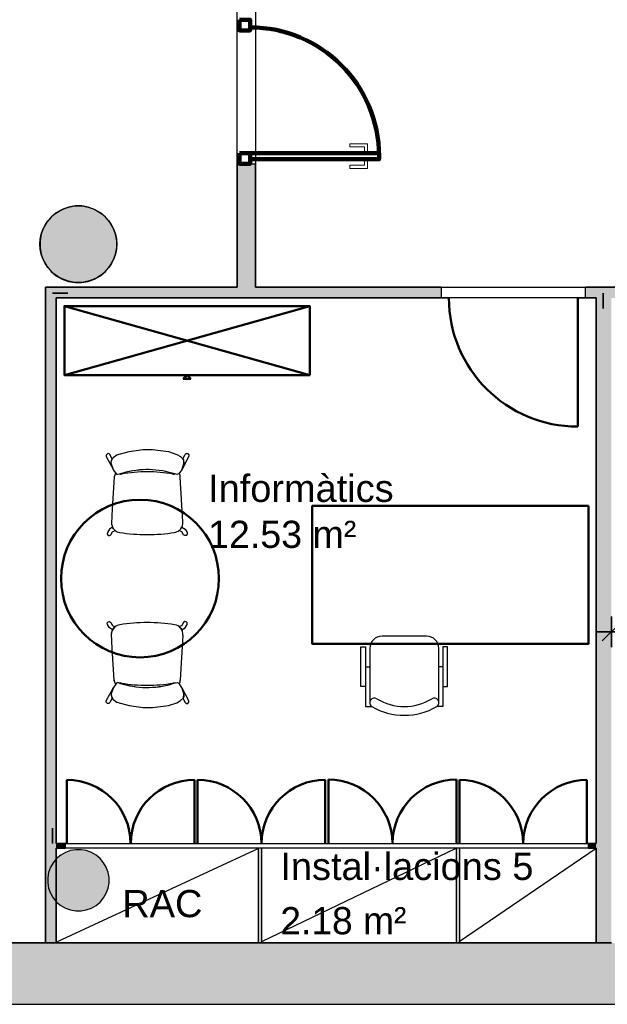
# Model space of a CAD drawing. Header units: metres. Extents: x -1 to 444, y -6 to 31.
# Tile 14 of 76: x 405.45 to 409.28, y 12.84 to 19.26. Entities that reach past the tile are written whole.
import ezdxf

# ---------------------------------------------------------------- set-up
doc = ezdxf.new("R2010")
doc.units = ezdxf.units.M
doc.header["$PDMODE"] = 65
doc.linetypes.add('CONTINUA', pattern=[0])
doc.linetypes.add('PUNKT', pattern=[6.35, 0, -6.35])
for name, color, linetype, lineweight in [('3D PA MURS', 7, 'CONTINUA', 25), ('3D PA MURS NOUS', 7, 'CONTINUA', 25), ('3D PA PILARS', 7, 'CONTINUA', 25), ('PA COTES', 7, 'CONTINUA', 25), ('PA ESCALES 2D', 7, 'CONTINUA', 25), ('PA LOCALS', 7, 'CONTINUA', 25), ('PA MOBLES', 7, 'CONTINUA', 25), ('PA NOTACIÓ', 7, 'CONTINUA', 25), ('PA TEXT', 7, 'CONTINUA', 25)]:
    doc.layers.add(name, color=color, linetype=linetype, lineweight=lineweight)
doc.styles.add('ARIAL', font='arial.ttf')
doc.dimstyles.new('DIMSTYLE_5', dxfattribs={"dimtxt": 0.2, "dimasz": 0.2, "dimexe": 0, "dimexo": 1e-06, "dimgap": 0.1, "dimtad": 0, "dimrnd": 0.005, "dimzin": 4, "dimdsep": 46, "dimtxsty": 'ARIAL', "dimblk1": 'ALL_ML_STRICH', "dimblk2": 'ALL_ML_STRICH', "dimsah": 1, "dimcen": 0, "dimse1": 1, "dimse2": 1, "dimclrd": 2, "dimclre": 2, "dimclrt": 2, "dimadec": 0, "dimazin": 0, "dimtfac": 1, "dimtdec": 0, "dimtix": 1, "dimtmove": 2, "dimatfit": 3, "dimfxl": 0, "dimtzin": 0, "dimlwd": 0, "dimlwe": 35, "dimarcsym": 0})

# ---------------------------------------------------------------- blocks, each defined once
blk = doc.blocks.new('_CLOSEDFILLED')
at = {"color": 0, "linetype": 'ByBlock', "lineweight": -2}
blk.add_solid([(-1, 0), (0, 0), (-1, 0)], dxfattribs=at)
blk = doc.blocks.new('ALL_ML_STRICH')
at = {"color": 0, "linetype": 'ByBlock', "lineweight": -2}
for p, q in [((0, -0.5), (0, 0.5)), ((-1, 0), (0.5, 0)), ((-0.3, -0.3), (0.3, 0.3))]:
    blk.add_line(p, q, dxfattribs=at)
blk = doc.blocks.new('*D45')
at = {"layer": 'DEFPOINTS', "color": 2, "linetype": 'CONTINUA', "lineweight": 35, "transparency": 33554687}
for p in [(410.511, 15.6406), (409.3121, 15.3238), (409.3121, 15.2716)]:
    blk.add_point(p, dxfattribs=at)
at = {"layer": 'PA COTES', "color": 2, "linetype": 'CONTINUA', "lineweight": -2, "transparency": 33554687}
for p, q in [((409.3121, 15.2716), (409.6113, 15.2716)), ((410.2713, 15.2716), (410.511, 15.2716))]:
    blk.add_line(p, q, dxfattribs=at)
at = {"layer": 'PA COTES', "color": 2, "linetype": 'CONTINUA', "lineweight": 35, "transparency": 33554687, "xscale": 0.2, "yscale": 0.2, "zscale": 0.2, "rotation": 180}
blk.add_blockref('ALL_ML_STRICH', (409.3121, 15.2716), dxfattribs=at)
at = {"layer": 'PA COTES', "color": 2, "linetype": 'CONTINUA', "lineweight": 35, "transparency": 33554687, "xscale": 0.2, "yscale": 0.2, "zscale": 0.2}
blk.add_blockref('ALL_ML_STRICH', (410.511, 15.2716), dxfattribs=at)
at = {"layer": 'PA COTES', "color": 2, "linetype": 'CONTINUA', "lineweight": 35, "transparency": 33554687, "insert": (409.9413, 15.2699), "char_height": 0.2, "width": 0.8, "attachment_point": 5, "style": 'ARIAL'}
blk.add_mtext('\\A1;{\\A1;{1.20\\H0.132000;\\S^ ;}}', dxfattribs=at)

msp = doc.modelspace()

# ---------------------------------------------------------------- hatches: boundary and pattern name
at = {"layer": '3D PA MURS', "linetype": 'CONTINUA', "lineweight": 18, "true_color": 0xa0a0a0, "transparency": 33554687}
for points in [[(406.9919, 17.5196), (406.9919, 18.3245), (406.8719, 18.3245), (406.8719, 17.5196)], [(408.2021, 17.5196), (405.6221, 17.5196), (405.6221, 17.4496), (408.2021, 17.4496)], [(414.702, 17.5196), (409.1421, 17.5196), (409.1421, 17.4496), (414.702, 17.4496)], [(405.6221, 17.4496), (405.6221, 13.2406), (405.6921, 13.2406), (405.6921, 17.4496)], [(409.3121, 13.2406), (409.3121, 17.4496), (409.2121, 17.4496), (409.2121, 13.2406)], [(405.7519, 13.8896), (405.6921, 13.8896), (405.6921, 13.8596), (405.7519, 13.8596)], [(409.1619, 13.8596), (409.2121, 13.8596), (409.2121, 13.8896), (409.1619, 13.8896)], [(407.0337, 13.2406), (407.0337, 13.8596), (407.0087, 13.8596), (407.0087, 13.2406)], [(408.3244, 13.2406), (408.3244, 13.8596), (408.2994, 13.8596), (408.2994, 13.2406)], [(397.6873, 12.8406), (423.6575, 12.8406), (423.7404, 13.2406), (397.7664, 13.2406)]]:
    msp.add_hatch(color=253, dxfattribs=at).paths.add_polyline_path(points)
at = {"layer": '3D PA PILARS', "linetype": 'CONTINUA', "lineweight": 18, "transparency": 33554687}
for points in [[(405.859, 18.0492), (405.8153, 18.0492), (405.7722, 18.0416), (405.7312, 18.0267), (405.6934, 18.0049), (405.6599, 17.9768), (405.6318, 17.9433), (405.61, 17.9055), (405.595, 17.8644), (405.5874, 17.8214), (405.5874, 17.7777), (405.595, 17.7347), (405.61, 17.6936), (405.6318, 17.6558), (405.6599, 17.6223), (405.6934, 17.5942), (405.7312, 17.5724), (405.7722, 17.5574), (405.8153, 17.5499), (405.859, 17.5499), (405.902, 17.5574), (405.943, 17.5724), (405.9809, 17.5942), (406.0143, 17.6223), (406.0424, 17.6558), (406.0643, 17.6936), (406.0792, 17.7347), (406.0868, 17.7777), (406.0868, 17.8214), (406.0792, 17.8644), (406.0643, 17.9055), (406.0424, 17.9433), (406.0143, 17.9768), (405.9809, 18.0049), (405.943, 18.0267), (405.902, 18.0416)], [(405.8546, 13.8493), (405.8196, 13.8493), (405.7852, 13.8433), (405.7524, 13.8313), (405.7221, 13.8138), (405.6953, 13.7914), (405.6729, 13.7646), (405.6554, 13.7343), (405.6434, 13.7015), (405.6374, 13.6671), (405.6374, 13.6321), (405.6434, 13.5977), (405.6554, 13.5648), (405.6729, 13.5346), (405.6953, 13.5078), (405.7221, 13.4853), (405.7524, 13.4679), (405.7852, 13.4559), (405.8196, 13.4498), (405.8546, 13.4498), (405.889, 13.4559), (405.9219, 13.4679), (405.9521, 13.4853), (405.9789, 13.5078), (406.0014, 13.5346), (406.0188, 13.5648), (406.0308, 13.5977), (406.0369, 13.6321), (406.0369, 13.6671), (406.0308, 13.7015), (406.0188, 13.7343), (406.0014, 13.7646), (405.9789, 13.7914), (405.9521, 13.8138), (405.9219, 13.8313), (405.889, 13.8433)]]:
    msp.add_hatch(color=9, dxfattribs=at).paths.add_polyline_path(points)

# ---------------------------------------------------------------- linework, layer by layer
at = {"layer": '3D PA MURS', "color": 7, "linetype": 'CONTINUA', "lineweight": 25, "transparency": 33554687}
for p, q in [((406.8719, 18.3245), (406.9919, 18.3245)), ((406.8719, 18.3245), (406.8719, 17.5196)), ((406.9919, 17.5196), (406.9919, 18.3245)), ((406.8719, 17.5196), (405.6221, 17.5196)), ((405.6221, 17.5196), (405.6221, 17.4496)), ((408.2021, 17.5196), (406.9919, 17.5196)), ((408.2021, 17.5196), (408.2021, 17.4496)), ((409.1421, 17.4496), (409.1421, 17.5196)), ((414.702, 17.5196), (409.1421, 17.5196)), ((405.6221, 17.4496), (405.6221, 13.2406)), ((405.6921, 13.8896), (405.6921, 17.4496)), ((405.6921, 17.4496), (408.2021, 17.4496)), ((408.2021, 17.4496), (408.2521, 17.4496)), ((409.0921, 17.4496), (409.1421, 17.4496)), ((409.1421, 17.4496), (409.2121, 17.4496)), ((409.2121, 17.4496), (409.2121, 13.8896)), ((405.7519, 13.8896), (405.6921, 13.8896)), ((405.7519, 13.8896), (405.7519, 13.8596)), ((405.7619, 13.8896), (405.7519, 13.8896)), ((406.1787, 13.8896), (406.1777, 13.8896)), ((406.6044, 13.8896), (406.5944, 13.8896)), ((406.6044, 13.8896), (406.6144, 13.8896)), ((407.0302, 13.8896), (407.0312, 13.8896)), ((407.4469, 13.8896), (407.4569, 13.8896)), ((407.4569, 13.8896), (407.4669, 13.8896)), ((407.8839, 13.8896), (407.8849, 13.8896)), ((408.3019, 13.8896), (408.3119, 13.8896)), ((408.3219, 13.8896), (408.3119, 13.8896)), ((408.7374, 13.8896), (408.7364, 13.8896)), ((409.1619, 13.8896), (409.1519, 13.8896)), ((409.1619, 13.8596), (409.1619, 13.8896)), ((409.2121, 13.8896), (409.1619, 13.8896)), ((405.6921, 13.2406), (405.6921, 13.8596)), ((405.6921, 13.8596), (405.7519, 13.8596)), ((407.0337, 13.8596), (407.0087, 13.8596)), ((407.0087, 13.8596), (407.0087, 13.2406)), ((407.0337, 13.2406), (407.0337, 13.8596)), ((408.3119, 13.8596), (408.2994, 13.8596)), ((408.2994, 13.8596), (408.2994, 13.2406)), ((408.3244, 13.8596), (408.3119, 13.8596)), ((408.3244, 13.2406), (408.3244, 13.8596)), ((409.1619, 13.8596), (409.2121, 13.8596)), ((409.2121, 13.8596), (409.2121, 13.2406)), ((405.6221, 13.2406), (399.1772, 13.2406)), ((405.6221, 13.2406), (405.6921, 13.2406)), ((405.6921, 13.2406), (405.6221, 13.2406)), ((407.0087, 13.2406), (405.6921, 13.2406)), ((407.0087, 13.2406), (407.0337, 13.2406)), ((407.0337, 13.2406), (407.0087, 13.2406)), ((408.2994, 13.2406), (407.0337, 13.2406)), ((408.2994, 13.2406), (408.3244, 13.2406)), ((408.3244, 13.2406), (408.2994, 13.2406)), ((409.2121, 13.2406), (408.3244, 13.2406)), ((409.2121, 13.2406), (409.3121, 13.2406)), ((409.3121, 13.2406), (409.2121, 13.2406)), ((397.7664, 12.8406), (423.6575, 12.8406))]:
    msp.add_line(p, q, dxfattribs=at)
at = {"layer": '3D PA MURS', "color": 202, "linetype": 'CONTINUA', "lineweight": 50, "transparency": 33554687}
for p, q in [((409.0921, 17.4496), (409.0921, 16.6096)), ((405.7619, 13.8896), (405.7619, 14.3053)), ((406.5944, 13.8896), (406.5944, 14.3053)), ((406.6144, 13.8896), (406.6144, 14.3053)), ((407.4469, 13.8896), (407.4469, 14.3053)), ((407.4669, 13.8896), (407.4669, 14.3066)), ((408.3019, 13.8896), (408.3019, 14.3066)), ((408.3219, 13.8896), (408.3219, 14.3041)), ((409.1519, 13.8896), (409.1519, 14.3041))]:
    msp.add_line(p, q, dxfattribs=at)
for centre, radius, start, end in [((409.0921, 17.4496), 0.84, 180, 270), ((405.7619, 13.8896), 0.4157, 0, 90), ((406.5944, 13.8896), 0.4157, 90, 180), ((406.6144, 13.8896), 0.4158, 0, 90), ((407.4469, 13.8896), 0.4158, 90, 180), ((407.4669, 13.8896), 0.417, 0, 90), ((408.3019, 13.8896), 0.417, 90, 180), ((408.3219, 13.8896), 0.4145, 0, 90), ((409.1519, 13.8896), 0.4145, 90, 180)]:
    msp.add_arc(centre, radius, start, end, dxfattribs=at)
at = {"layer": '3D PA MURS NOUS', "color": 240, "linetype": 'CONTINUA', "lineweight": 140, "transparency": 33554687}
for points in [[(406.8869, 19.2645), (406.8869, 19.1945), (406.9569, 19.1945), (406.9569, 19.2645), (406.8869, 19.2645)], [(406.8869, 18.3945), (406.8869, 18.3245), (406.9569, 18.3245), (406.9569, 18.3945), (406.8869, 18.3945)], [(407.7969, 18.3945), (406.9569, 18.3945), (406.9569, 18.3745), (406.9569, 18.3545), (407.7969, 18.3545), (407.7969, 18.3745), (407.7969, 18.3945)]]:
    msp.add_lwpolyline(points, close=True, dxfattribs=at)
at = {"layer": '3D PA MURS NOUS', "color": 40, "linetype": 'CONTINUA', "lineweight": 18, "transparency": 33554687}
for points in [[(407.7219, 18.4045), (407.7019, 18.4045), (407.7019, 18.4345), (407.6069, 18.4345), (407.6069, 18.4545), (407.7219, 18.4545), (407.7219, 18.4045)], [(407.7369, 18.4045), (407.6869, 18.4045), (407.6869, 18.3945), (407.7369, 18.3945), (407.7369, 18.4045)], [(407.7219, 18.3445), (407.7019, 18.3445), (407.7019, 18.3145), (407.6069, 18.3145), (407.6069, 18.2945), (407.7219, 18.2945), (407.7219, 18.3445)], [(407.7369, 18.3545), (407.6869, 18.3545), (407.6869, 18.3445), (407.7369, 18.3445), (407.7369, 18.3545)]]:
    msp.add_lwpolyline(points, close=True, dxfattribs=at)
at = {"layer": '3D PA MURS NOUS', "color": 240, "linetype": 'CONTINUA', "lineweight": 140, "transparency": 33554687}
msp.add_arc((406.9569, 18.3745), 0.84, 0, 90, dxfattribs=at)
at = {"layer": '3D PA PILARS', "color": 7, "linetype": 'CONTINUA', "lineweight": 25, "transparency": 33554687}
for p, q in [((405.6934, 18.0049), (405.6599, 17.9768)), ((405.7312, 18.0267), (405.6934, 18.0049)), ((405.7722, 18.0416), (405.7312, 18.0267)), ((405.8153, 18.0492), (405.7722, 18.0416)), ((405.859, 18.0492), (405.8153, 18.0492)), ((405.902, 18.0416), (405.859, 18.0492)), ((405.943, 18.0267), (405.902, 18.0416)), ((405.9809, 18.0049), (405.943, 18.0267)), ((406.0143, 17.9768), (405.9809, 18.0049)), ((405.6318, 17.9433), (405.61, 17.9055)), ((405.6599, 17.9768), (405.6318, 17.9433)), ((406.0424, 17.9433), (406.0143, 17.9768)), ((406.0643, 17.9055), (406.0424, 17.9433)), ((405.595, 17.8644), (405.5874, 17.8214)), ((405.61, 17.9055), (405.595, 17.8644)), ((406.0792, 17.8644), (406.0643, 17.9055)), ((406.0868, 17.8214), (406.0792, 17.8644)), ((405.5874, 17.8214), (405.5874, 17.7777)), ((406.0868, 17.7777), (406.0868, 17.8214)), ((405.5874, 17.7777), (405.595, 17.7347)), ((405.595, 17.7347), (405.61, 17.6936)), ((406.0643, 17.6936), (406.0792, 17.7347)), ((406.0792, 17.7347), (406.0868, 17.7777)), ((405.61, 17.6936), (405.6318, 17.6558)), ((406.0424, 17.6558), (406.0643, 17.6936)), ((405.6318, 17.6558), (405.6599, 17.6223)), ((405.6599, 17.6223), (405.6934, 17.5942)), ((405.9809, 17.5942), (406.0143, 17.6223)), ((406.0143, 17.6223), (406.0424, 17.6558)), ((405.6934, 17.5942), (405.7312, 17.5724)), ((405.7312, 17.5724), (405.7722, 17.5574)), ((405.7722, 17.5574), (405.8153, 17.5499)), ((405.8153, 17.5499), (405.859, 17.5499)), ((405.859, 17.5499), (405.902, 17.5574)), ((405.902, 17.5574), (405.943, 17.5724)), ((405.943, 17.5724), (405.9809, 17.5942)), ((405.7221, 13.8138), (405.6953, 13.7914)), ((405.7524, 13.8313), (405.7221, 13.8138)), ((405.7852, 13.8433), (405.7524, 13.8313)), ((405.8196, 13.8493), (405.7852, 13.8433)), ((405.8546, 13.8493), (405.8196, 13.8493)), ((405.889, 13.8433), (405.8546, 13.8493)), ((405.9219, 13.8313), (405.889, 13.8433)), ((405.9521, 13.8138), (405.9219, 13.8313)), ((405.9789, 13.7914), (405.9521, 13.8138)), ((405.6729, 13.7646), (405.6554, 13.7343)), ((405.6953, 13.7914), (405.6729, 13.7646)), ((406.0014, 13.7646), (405.9789, 13.7914)), ((406.0188, 13.7343), (406.0014, 13.7646)), ((405.6434, 13.7015), (405.6374, 13.6671)), ((405.6554, 13.7343), (405.6434, 13.7015)), ((406.0308, 13.7015), (406.0188, 13.7343)), ((406.0369, 13.6671), (406.0308, 13.7015)), ((405.6374, 13.6671), (405.6374, 13.6321)), ((405.6374, 13.6321), (405.6434, 13.5977)), ((406.0308, 13.5977), (406.0369, 13.6321)), ((406.0369, 13.6321), (406.0369, 13.6671)), ((405.6434, 13.5977), (405.6554, 13.5648)), ((405.6554, 13.5648), (405.6729, 13.5346)), ((406.0014, 13.5346), (406.0188, 13.5648)), ((406.0188, 13.5648), (406.0308, 13.5977)), ((405.6729, 13.5346), (405.6953, 13.5078)), ((405.6953, 13.5078), (405.7221, 13.4853)), ((405.9521, 13.4853), (405.9789, 13.5078)), ((405.9789, 13.5078), (406.0014, 13.5346)), ((405.7221, 13.4853), (405.7524, 13.4679)), ((405.7524, 13.4679), (405.7852, 13.4559)), ((405.7852, 13.4559), (405.8196, 13.4498)), ((405.8196, 13.4498), (405.8546, 13.4498)), ((405.8546, 13.4498), (405.889, 13.4559)), ((405.889, 13.4559), (405.9219, 13.4679)), ((405.9219, 13.4679), (405.9521, 13.4853))]:
    msp.add_line(p, q, dxfattribs=at)
at = {"layer": 'PA ESCALES 2D', "color": 7, "linetype": 'CONTINUA', "lineweight": 25, "transparency": 33554687}
for p, q in [((405.7019, 13.2496), (407.0137, 13.8596)), ((407.0337, 13.2496), (408.2994, 13.8596)), ((408.3194, 13.2496), (409.2119, 13.8596))]:
    msp.add_line(p, q, dxfattribs=at)
at = {"layer": 'PA LOCALS', "color": 7, "linetype": 'CONTINUA', "lineweight": 25, "transparency": 33554687}
for p, q in [((406.8719, 17.5196), (406.8719, 23.3181)), ((406.9919, 22.0636), (406.9919, 17.5196)), ((405.6602, 17.9764), (405.6847, 17.9979)), ((405.6847, 17.9979), (405.7119, 18.0161)), ((405.7119, 18.0161), (405.7413, 18.0306)), ((405.7413, 18.0306), (405.7722, 18.0411)), ((405.7722, 18.0411), (405.8043, 18.0475)), ((405.8043, 18.0475), (405.8369, 18.0496)), ((405.8369, 18.0496), (405.8696, 18.0475)), ((405.8696, 18.0475), (405.9016, 18.0411)), ((405.9016, 18.0411), (405.9326, 18.0306)), ((405.9326, 18.0306), (405.9619, 18.0161)), ((405.9619, 18.0161), (405.9891, 17.9979)), ((405.9891, 17.9979), (406.0137, 17.9764)), ((405.606, 17.8953), (405.6204, 17.9246)), ((405.6204, 17.9246), (405.6386, 17.9518)), ((405.6386, 17.9518), (405.6602, 17.9764)), ((406.0137, 17.9764), (406.0353, 17.9518)), ((406.0353, 17.9518), (406.0534, 17.9246)), ((406.0534, 17.9246), (406.0679, 17.8953)), ((405.5891, 17.8322), (405.5955, 17.8643)), ((405.5955, 17.8643), (405.606, 17.8953)), ((406.0679, 17.8953), (406.0784, 17.8643)), ((406.0784, 17.8643), (406.0848, 17.8322)), ((405.5869, 17.7996), (405.5891, 17.8322)), ((405.5891, 17.767), (405.5869, 17.7996)), ((406.0848, 17.8322), (406.0869, 17.7996)), ((406.0869, 17.7996), (406.0848, 17.767)), ((405.5955, 17.7349), (405.5891, 17.767)), ((405.606, 17.7039), (405.5955, 17.7349)), ((406.0784, 17.7349), (406.0679, 17.7039)), ((406.0848, 17.767), (406.0784, 17.7349)), ((405.6204, 17.6746), (405.606, 17.7039)), ((405.6386, 17.6474), (405.6204, 17.6746)), ((406.0534, 17.6746), (406.0353, 17.6474)), ((406.0679, 17.7039), (406.0534, 17.6746)), ((405.6602, 17.6228), (405.6386, 17.6474)), ((405.6847, 17.6013), (405.6602, 17.6228)), ((406.0137, 17.6228), (405.9891, 17.6013)), ((406.0353, 17.6474), (406.0137, 17.6228)), ((405.7119, 17.5831), (405.6847, 17.6013)), ((405.7413, 17.5686), (405.7119, 17.5831)), ((405.7722, 17.5581), (405.7413, 17.5686)), ((405.8043, 17.5517), (405.7722, 17.5581)), ((405.8369, 17.5496), (405.8043, 17.5517)), ((405.8696, 17.5517), (405.8369, 17.5496)), ((405.9016, 17.5581), (405.8696, 17.5517)), ((405.9326, 17.5686), (405.9016, 17.5581)), ((405.9619, 17.5831), (405.9326, 17.5686)), ((405.9891, 17.6013), (405.9619, 17.5831)), ((405.6221, 13.2406), (405.6221, 17.5196)), ((405.6221, 17.5196), (406.8719, 17.5196)), ((406.9919, 17.5196), (416.412, 17.5196)), ((405.6921, 17.4496), (405.6921, 13.8896)), ((409.2121, 17.4496), (405.6921, 17.4496)), ((409.2121, 13.8896), (409.2121, 17.4496)), ((405.6921, 13.8896), (409.2121, 13.8896)), ((409.2121, 13.8596), (405.6921, 13.8596)), ((405.6921, 13.8596), (405.6921, 13.2406)), ((409.2121, 13.2406), (409.2121, 13.8596)), ((398.0927, 13.2407), (405.6221, 13.2406)), ((405.6921, 13.2406), (409.2121, 13.2406))]:
    msp.add_line(p, q, dxfattribs=at)
at = {"layer": 'PA MOBLES', "lineweight": 50, "transparency": 33554687}
for p, q in [((407.3459, 16.9463), (405.7459, 17.3963)), ((405.7459, 16.9463), (407.3459, 17.3963)), ((406.5209, 16.9213), (406.5459, 16.9463)), ((406.5709, 16.9213), (406.5209, 16.9213)), ((406.5459, 16.9463), (406.5709, 16.9213))]:
    msp.add_line(p, q, dxfattribs=at)
at = {"layer": 'PA MOBLES', "color": 180, "transparency": 33554687}
for p, q in [((406.088, 16.4248), (406.168, 16.4474)), ((406.168, 16.4474), (406.2592, 16.4605)), ((406.2592, 16.4605), (406.2893, 16.4605)), ((406.2893, 16.4605), (406.3213, 16.4596)), ((406.3213, 16.4596), (406.4238, 16.4464)), ((406.4238, 16.4464), (406.4783, 16.4286)), ((406.0264, 16.4326), (406.0191, 16.4243)), ((406.0191, 16.4243), (406.0191, 16.4153)), ((406.0191, 16.4153), (406.0654, 16.328)), ((406.0361, 16.4337), (406.0264, 16.4326)), ((406.043, 16.4268), (406.0361, 16.4337)), ((406.0579, 16.3987), (406.043, 16.4268)), ((406.0512, 16.3793), (406.0524, 16.3894)), ((406.0513, 16.3703), (406.0523, 16.3882)), ((406.0523, 16.3882), (406.0645, 16.4079)), ((406.0524, 16.3894), (406.0579, 16.3987)), ((406.0645, 16.4079), (406.088, 16.4248)), ((406.4783, 16.4286), (406.5028, 16.4145)), ((406.5028, 16.4145), (406.5225, 16.3957)), ((406.557, 16.4161), (406.5141, 16.3327)), ((406.5182, 16.3994), (406.5331, 16.4275)), ((406.5237, 16.3902), (406.5182, 16.3994)), ((406.5225, 16.3957), (406.5244, 16.3694)), ((406.5249, 16.3801), (406.5237, 16.3902)), ((406.5331, 16.4275), (406.54, 16.4344)), ((406.54, 16.4344), (406.5497, 16.4334)), ((406.5497, 16.4334), (406.557, 16.4251)), ((406.557, 16.4251), (406.557, 16.4161)), ((406.0512, 16.3686), (406.0512, 16.3793)), ((406.0654, 16.328), (406.0512, 16.3686)), ((406.0654, 16.328), (406.0513, 16.3703)), ((406.0814, 16.3073), (406.0654, 16.328)), ((406.5141, 16.3327), (406.499, 16.3092)), ((406.5244, 16.3694), (406.5141, 16.3327)), ((406.5141, 16.3327), (406.5249, 16.3694)), ((406.5249, 16.3694), (406.5249, 16.3801)), ((406.0696, 16.2807), (406.0576, 16.0739)), ((406.0738, 16.2936), (406.0696, 16.2824)), ((406.0787, 16.3051), (406.0738, 16.2936)), ((406.078, 16.3066), (406.0787, 16.3051)), ((406.0814, 16.3073), (406.0801, 16.309)), ((406.0871, 16.2979), (406.0814, 16.3073)), ((406.0871, 16.2979), (406.0814, 16.3073)), ((406.0927, 16.297), (406.0871, 16.2979)), ((406.0927, 16.297), (406.0871, 16.2979)), ((406.1049, 16.2998), (406.0927, 16.297)), ((406.1049, 16.2998), (406.0927, 16.297)), ((406.4659, 16.3014), (406.4492, 16.3055)), ((406.4802, 16.2979), (406.4492, 16.3055)), ((406.4802, 16.2979), (406.4659, 16.3014)), ((406.4906, 16.3008), (406.4802, 16.2979)), ((406.4906, 16.3008), (406.4802, 16.2979)), ((406.499, 16.3092), (406.4906, 16.3008)), ((406.4947, 16.3048), (406.4906, 16.3008)), ((406.5187, 15.9882), (406.5017, 16.2807)), ((406.0576, 16.0739), (406.0524, 15.9781)), ((406.0391, 15.9406), (406.026, 15.9185)), ((406.0592, 15.9529), (406.0391, 15.9406)), ((406.0529, 15.9738), (406.0572, 15.9621)), ((406.0572, 15.9621), (406.0571, 15.9578)), ((406.0621, 15.9482), (406.0592, 15.9529)), ((406.0592, 15.9241), (406.0762, 15.9322)), ((406.0666, 15.9418), (406.0621, 15.9482)), ((406.0762, 15.9322), (406.0666, 15.9418)), ((406.4952, 15.9322), (406.5048, 15.9418)), ((406.5121, 15.9241), (406.4952, 15.9322)), ((406.5048, 15.9418), (406.5093, 15.9482)), ((406.5093, 15.9482), (406.5122, 15.9529)), ((406.5122, 15.9529), (406.5323, 15.9406)), ((406.5323, 15.9406), (406.5453, 15.9185)), ((406.026, 15.9185), (406.0257, 15.9077)), ((406.0257, 15.9077), (406.0306, 15.9003)), ((406.0306, 15.9003), (406.0402, 15.8989)), ((406.0402, 15.8989), (406.0487, 15.9046)), ((406.0487, 15.9046), (406.0592, 15.9241)), ((406.5226, 15.9046), (406.5121, 15.9241)), ((406.5311, 15.8989), (406.5226, 15.9046)), ((406.5408, 15.9003), (406.5311, 15.8989)), ((406.5456, 15.9077), (406.5408, 15.9003)), ((406.5453, 15.9185), (406.5456, 15.9077)), ((406.0257, 15.3289), (406.0306, 15.3363)), ((406.026, 15.3182), (406.0257, 15.3289)), ((406.0391, 15.296), (406.026, 15.3182)), ((406.0306, 15.3363), (406.0402, 15.3377)), ((406.0592, 15.2837), (406.0391, 15.296)), ((406.0402, 15.3377), (406.0487, 15.3321)), ((406.0487, 15.3321), (406.0592, 15.3125)), ((406.0592, 15.3125), (406.0762, 15.3044)), ((406.0666, 15.2948), (406.0621, 15.2884)), ((406.0762, 15.3044), (406.0666, 15.2948)), ((406.5121, 15.3125), (406.4952, 15.3044)), ((406.4952, 15.3044), (406.5048, 15.2948)), ((406.5048, 15.2948), (406.5093, 15.2884)), ((406.5226, 15.3321), (406.5121, 15.3125)), ((406.5122, 15.2837), (406.5323, 15.296)), ((406.5311, 15.3377), (406.5226, 15.3321)), ((406.5408, 15.3363), (406.5311, 15.3377)), ((406.5323, 15.296), (406.5453, 15.3182)), ((406.5456, 15.3289), (406.5408, 15.3363)), ((406.5453, 15.3182), (406.5456, 15.3289)), ((406.0576, 15.1628), (406.0524, 15.2585)), ((406.0529, 15.2629), (406.0572, 15.2746)), ((406.0572, 15.2746), (406.0571, 15.2788)), ((406.0621, 15.2884), (406.0592, 15.2837)), ((406.5187, 15.2485), (406.5017, 14.9559)), ((406.5093, 15.2884), (406.5122, 15.2837)), ((406.0696, 14.9559), (406.0576, 15.1628)), ((406.0191, 14.8213), (406.0654, 14.9086)), ((406.0654, 14.9086), (406.0512, 14.868)), ((406.0654, 14.9086), (406.0513, 14.8663)), ((406.0814, 14.9293), (406.0654, 14.9086)), ((406.0738, 14.9431), (406.0696, 14.9542)), ((406.0787, 14.9315), (406.0738, 14.9431)), ((406.078, 14.9301), (406.0787, 14.9315)), ((406.0814, 14.9293), (406.0801, 14.9276)), ((406.0871, 14.9387), (406.0814, 14.9293)), ((406.0871, 14.9387), (406.0814, 14.9293)), ((406.0927, 14.9396), (406.0871, 14.9387)), ((406.0927, 14.9396), (406.0871, 14.9387)), ((406.1049, 14.9368), (406.0927, 14.9396)), ((406.1049, 14.9368), (406.0927, 14.9396)), ((406.4802, 14.9387), (406.4492, 14.9312)), ((406.4659, 14.9352), (406.4492, 14.9312)), ((406.4802, 14.9387), (406.4659, 14.9352)), ((406.4906, 14.9359), (406.4802, 14.9387)), ((406.4906, 14.9359), (406.4802, 14.9387)), ((406.4947, 14.9318), (406.4906, 14.9359)), ((406.499, 14.9274), (406.4906, 14.9359)), ((406.5141, 14.9039), (406.499, 14.9274)), ((406.5244, 14.8673), (406.5141, 14.9039)), ((406.557, 14.8206), (406.5141, 14.9039)), ((406.5141, 14.9039), (406.5249, 14.8673)), ((406.0512, 14.868), (406.0512, 14.8573)), ((406.0512, 14.8573), (406.0524, 14.8472)), ((406.0513, 14.8663), (406.0523, 14.8485)), ((406.0523, 14.8485), (406.0645, 14.8287)), ((406.0524, 14.8472), (406.0579, 14.8379)), ((406.5028, 14.8222), (406.5225, 14.841)), ((406.5237, 14.8465), (406.5182, 14.8372)), ((406.5225, 14.841), (406.5244, 14.8673)), ((406.5249, 14.8566), (406.5237, 14.8465)), ((406.5249, 14.8673), (406.5249, 14.8566)), ((406.0191, 14.8123), (406.0191, 14.8213)), ((406.0264, 14.804), (406.0191, 14.8123)), ((406.0361, 14.803), (406.0264, 14.804)), ((406.043, 14.8099), (406.0361, 14.803)), ((406.0579, 14.8379), (406.043, 14.8099)), ((406.0645, 14.8287), (406.088, 14.8118)), ((406.088, 14.8118), (406.168, 14.7893)), ((406.168, 14.7893), (406.2592, 14.7761)), ((406.2592, 14.7761), (406.2893, 14.7761)), ((406.2893, 14.7761), (406.3213, 14.7771)), ((406.3213, 14.7771), (406.4238, 14.7902)), ((406.4238, 14.7902), (406.4783, 14.8081)), ((406.4783, 14.8081), (406.5028, 14.8222)), ((406.5182, 14.8372), (406.5331, 14.8092)), ((406.5331, 14.8092), (406.54, 14.8022)), ((406.54, 14.8022), (406.5497, 14.8033)), ((406.5497, 14.8033), (406.557, 14.8116)), ((406.557, 14.8116), (406.557, 14.8206))]:
    msp.add_line(p, q, dxfattribs=at)
at = {"layer": 'PA MOBLES', "color": 180, "linetype": 'CONTINUA', "transparency": 33554687}
for p, q in [((408.1066, 15.2422), (407.8166, 15.2422)), ((407.7366, 15.1622), (407.7366, 14.8088)), ((408.1866, 14.8088), (408.1866, 15.1622)), ((407.7098, 15.0422), (407.7366, 15.0422)), ((408.2133, 15.0422), (408.1866, 15.0422))]:
    msp.add_line(p, q, dxfattribs=at)
at = {"layer": 'PA MOBLES', "lineweight": 50, "transparency": 33554687}
for points in [[(407.3459, 16.9463), (407.3459, 17.3963), (405.7459, 17.3963), (405.7459, 16.9463), (407.3459, 16.9463)], [(409.1616, 16.0922), (407.3616, 16.0922), (407.3616, 15.1922), (408.5616, 15.1922), (409.1616, 15.1922), (409.1616, 16.0922)]]:
    msp.add_lwpolyline(points, close=True, dxfattribs=at)
at = {"layer": 'PA MOBLES', "color": 180, "linetype": 'CONTINUA', "transparency": 33554687}
for points in [[(407.7098, 14.9136), (407.6791, 14.9136), (407.6791, 15.1736), (407.7098, 15.1736), (407.7098, 14.7836), (407.7498, 14.7836)], [(408.2133, 14.9136), (408.244, 14.9136), (408.244, 15.1736), (408.2133, 15.1736), (408.2133, 14.7836), (408.1733, 14.7836)]]:
    msp.add_lwpolyline(points, dxfattribs=at)
at = {"layer": 'PA MOBLES', "lineweight": 50, "transparency": 33554687}
msp.add_circle((406.2388, 15.6183), 0.5144, dxfattribs=at)
at = {"layer": 'PA MOBLES', "color": 180, "transparency": 33554687}
for centre, radius, start, end in [((406.2861, 15.7511), 0.5778, 73.60554, 108.27119), ((406.2861, 15.7511), 0.5778, 73.60554, 108.01515), ((406.1084, 16.2824), 0.0388, 179.99764, 182.55967), ((406.1084, 16.2824), 0.0388, 136.79478, 141.5698), ((406.2861, 15.7511), 0.5778, 108.01515, 108.27119), ((406.113, 16.3168), 0.0172, 250.90106, 285.91186), ((406.113, 16.3168), 0.0172, 250.90106, 285.91186), ((406.285, 15.3285), 0.9861, 89.96069, 99.76735), ((406.285, 15.3285), 0.9861, 89.96069, 99.76735), ((406.2864, 15.3285), 0.9861, 80.23265, 90.03931), ((406.2864, 15.3285), 0.9861, 80.23265, 90.03931), ((406.4583, 16.3168), 0.0172, 254.08814, 295.99422), ((406.4583, 16.3168), 0.0172, 254.08814, 295.99422), ((406.4629, 16.2824), 0.0388, 357.44033, 35.23097), ((406.1154, 15.9818), 0.0631, 183.36796, 187.30804), ((406.1154, 15.9818), 0.0631, 202.34556, 262.25295), ((406.4559, 15.9818), 0.0631, 277.74705, 5.80665), ((406.2749, 16.9534), 1.0477, 260.77378, 270.58921), ((406.2965, 16.9534), 1.0477, 269.41079, 279.22622), ((406.1154, 15.2548), 0.0631, 97.74705, 157.65444), ((406.2749, 14.2832), 1.0477, 89.41079, 99.22622), ((406.2965, 14.2832), 1.0477, 80.77378, 90.58921), ((406.4559, 15.2548), 0.0631, 354.19335, 82.25295), ((406.1154, 15.2548), 0.0631, 172.69196, 176.63204), ((406.1084, 14.9542), 0.0388, 177.44033, 180.00236), ((406.1084, 14.9542), 0.0388, 218.4302, 223.20522), ((406.2861, 15.4855), 0.5778, 251.72881, 251.98485), ((406.2861, 15.4855), 0.5778, 251.72881, 286.39446), ((406.113, 14.9198), 0.0172, 74.08814, 109.09894), ((406.113, 14.9198), 0.0172, 74.08814, 109.09894), ((406.2861, 15.4855), 0.5778, 251.98485, 286.39446), ((406.285, 15.9081), 0.9861, 260.23265, 270.03931), ((406.285, 15.9081), 0.9861, 260.23265, 270.03931), ((406.2864, 15.9081), 0.9861, 269.96069, 279.76735), ((406.2864, 15.9081), 0.9861, 269.96069, 279.76735), ((406.4583, 14.9198), 0.0172, 64.00578, 105.91186), ((406.4583, 14.9198), 0.0172, 64.00578, 105.91186), ((406.4629, 14.9542), 0.0388, 324.76903, 2.55967)]:
    msp.add_arc(centre, radius, start, end, dxfattribs=at)
at = {"layer": 'PA MOBLES', "color": 180, "linetype": 'CONTINUA', "transparency": 33554687}
for centre, radius, start, end in [((407.8166, 15.1622), 0.08, 90, 180), ((408.1066, 15.1622), 0.08, 0, 90), ((407.7666, 14.8085), 0.03, 57.334, 236.17116), ((407.9616, 15.1442), 0.4182, 239.58668, 300.41332), ((407.9616, 15.1229), 0.34, 238.27039, 301.72961), ((408.1566, 14.8085), 0.03, 303.82884, 122.666)]:
    msp.add_arc(centre, radius, start, end, dxfattribs=at)
at = {"layer": 'PA NOTACIÓ', "color": 2, "linetype": 'PUNKT', "lineweight": 35, "transparency": 33554687}
msp.add_line((409.2577, 17.4796), (409.2577, 13.2496), dxfattribs=at)
msp.add_lwpolyline([(405.6677, 13.8896), (405.6677, 17.4796), (416.4477, 17.4796), (416.4477, 23.4096)], dxfattribs=at)

# ---------------------------------------------------------------- block references
at = {"layer": '3D PA PILARS', "color": 7, "linetype": 'CONTINUA', "lineweight": 25, "transparency": 33554687, "xscale": 0.0002666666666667, "yscale": 0.0002666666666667, "zscale": 0.0002666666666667}
for p in [(405.8371, 17.7995), (405.8371, 13.6496)]:
    msp.add_blockref('_CLOSEDFILLED', p, dxfattribs=at)

# ---------------------------------------------------------------- texts
at = {"layer": 'PA LOCALS', "color": 7, "linetype": 'CONTINUA', "lineweight": 25, "transparency": 33554687, "char_height": 0.177079, "attachment_point": 7, "style": 'ARIAL'}
for s, insert, width in [('\\W1.00;Informàtics', (406.6826, 16.1158), 1.301575), ('\\W0.99;12.53 m²', (406.6826, 15.8158), 1.067254), ('\\W1.00;Instal·lacions 5', (407.1537, 13.6493), 1.747499), ('\\W0.98;2.18 m²', (407.1537, 13.2952), 0.928244)]:
    msp.add_mtext(s, dxfattribs=dict(at, insert=insert, width=width))
at = {"layer": 'PA TEXT', "color": 7, "linetype": 'CONTINUA', "lineweight": 25, "transparency": 33554687, "insert": (406.1235, 13.4066), "char_height": 0.17708, "width": 0.613937, "attachment_point": 7, "style": 'ARIAL'}
msp.add_mtext('\\W1.00;RAC', dxfattribs=at)

# ---------------------------------------------------------------- dimensions: what is measured, and where the dimension line sits
at = {"layer": 'PA COTES', "color": 2, "linetype": 'CONTINUA', "lineweight": 35, "transparency": 33554687}
dim = msp.add_linear_dim(base=(410.511, 15.2716), p1=(409.3121, 15.3238), p2=(410.511, 15.6406), dimstyle='DIMSTYLE_5', override={"dimpost": '<>', "dimclrd": 2, "dimclre": 2, "dimclrt": 2, "dimlwd": 0, "dimlwe": 35}, dxfattribs=at)
dim.commit()
dim.dimension.update_dxf_attribs({"geometry": '*D45', "text_midpoint": (409.9413, 15.2699), "dimtype": 160})

doc.saveas('drawing.dxf')
